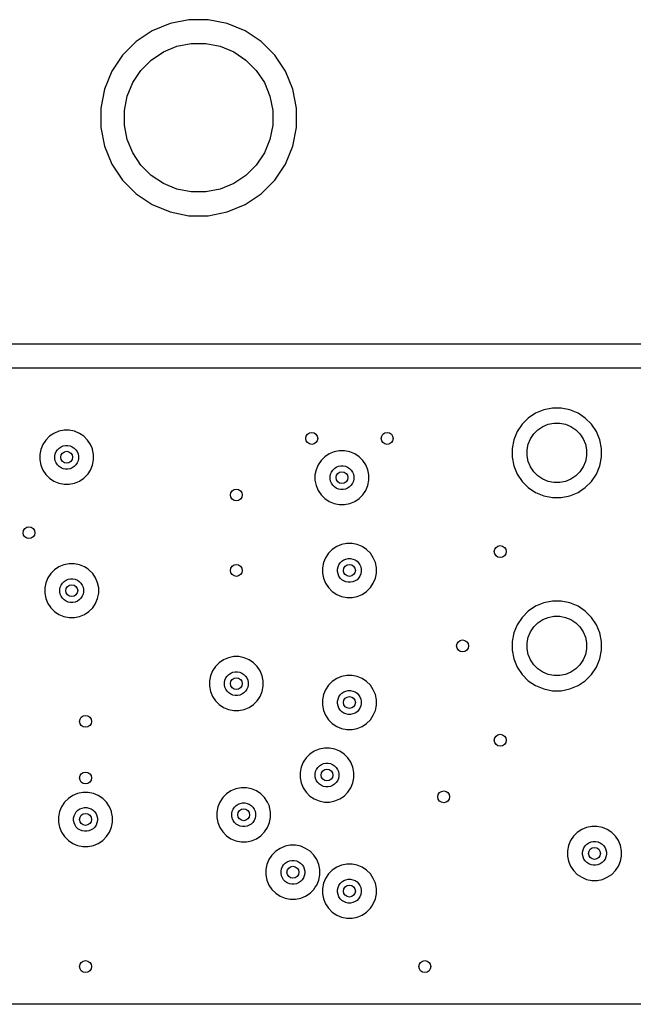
# Model space of a CAD drawing. Extents: x 1 to 139, y -76 to -1.
# Tile 8 of 13: x 46 to 67, y -76 to -42. Entities that reach past the tile are written whole.
import ezdxf

# ---------------------------------------------------------------- set-up
doc = ezdxf.new("R2010")
doc.units = 0
doc.header["$MEASUREMENT"] = 0
doc.layers.add('BLACK', color=7, linetype='CONTINUOUS')

msp = doc.modelspace()

# ---------------------------------------------------------------- linework, layer by layer
at = {"layer": 'BLACK', "linetype": 'CONTINUOUS'}
for p, q in [((51.745, -42.42), (51.1074, -42.5468)), ((52.395, -42.42), (51.745, -42.42)), ((53.0326, -42.5468), (52.395, -42.42)), ((51.1074, -42.5468), (50.5069, -42.7956)), ((53.6331, -42.7956), (53.0326, -42.5468)), ((50.5069, -42.7956), (49.9664, -43.1567)), ((54.1736, -43.1567), (53.6331, -42.7956)), ((49.9664, -43.1567), (49.5067, -43.6164)), ((50.8858, -43.5045), (51.3408, -43.3161)), ((51.3408, -43.3161), (51.8238, -43.22)), ((51.8238, -43.22), (52.3162, -43.22)), ((52.3162, -43.22), (52.7992, -43.3161)), ((52.7992, -43.3161), (53.2542, -43.5045)), ((54.6333, -43.6164), (54.1736, -43.1567)), ((49.5067, -43.6164), (49.1456, -44.1569)), ((50.4763, -43.7781), (50.8858, -43.5045)), ((53.2542, -43.5045), (53.6637, -43.7781)), ((54.9944, -44.1569), (54.6333, -43.6164)), ((50.1281, -44.1263), (50.4763, -43.7781)), ((53.6637, -43.7781), (54.0119, -44.1263)), ((49.1456, -44.1569), (48.8968, -44.7574)), ((49.8545, -44.5358), (50.1281, -44.1263)), ((54.0119, -44.1263), (54.2855, -44.5358)), ((55.2432, -44.7574), (54.9944, -44.1569)), ((49.6661, -44.9908), (49.8545, -44.5358)), ((54.2855, -44.5358), (54.4739, -44.9908)), ((48.8968, -44.7574), (48.77, -45.395)), ((49.57, -45.4738), (49.6661, -44.9908)), ((54.4739, -44.9908), (54.57, -45.4738)), ((55.37, -45.395), (55.2432, -44.7574)), ((48.77, -45.395), (48.77, -46.045)), ((55.37, -46.045), (55.37, -45.395)), ((49.57, -45.9662), (49.57, -45.4738)), ((54.57, -45.4738), (54.57, -45.9662)), ((48.77, -46.045), (48.8968, -46.6826)), ((49.6661, -46.4492), (49.57, -45.9662)), ((54.57, -45.9662), (54.4739, -46.4492)), ((55.2432, -46.6826), (55.37, -46.045)), ((48.8968, -46.6826), (49.1456, -47.2831)), ((49.8545, -46.9042), (49.6661, -46.4492)), ((54.4739, -46.4492), (54.2855, -46.9042)), ((54.9944, -47.2831), (55.2432, -46.6826)), ((50.1281, -47.3137), (49.8545, -46.9042)), ((54.2855, -46.9042), (54.0119, -47.3137)), ((49.1456, -47.2831), (49.5067, -47.8236)), ((50.4763, -47.6619), (50.1281, -47.3137)), ((54.0119, -47.3137), (53.6637, -47.6619)), ((54.6333, -47.8236), (54.9944, -47.2831)), ((50.8858, -47.9355), (50.4763, -47.6619)), ((53.6637, -47.6619), (53.2542, -47.9355)), ((49.5067, -47.8236), (49.9664, -48.2833)), ((51.3408, -48.1239), (50.8858, -47.9355)), ((53.2542, -47.9355), (52.7992, -48.1239)), ((54.1736, -48.2833), (54.6333, -47.8236)), ((49.9664, -48.2833), (50.5069, -48.6444)), ((51.8238, -48.22), (51.3408, -48.1239)), ((52.3162, -48.22), (51.8238, -48.22)), ((52.7992, -48.1239), (52.3162, -48.22)), ((53.6331, -48.6444), (54.1736, -48.2833)), ((50.5069, -48.6444), (51.1074, -48.8932)), ((53.0326, -48.8932), (53.6331, -48.6444)), ((51.1074, -48.8932), (51.745, -49.02)), ((51.745, -49.02), (52.395, -49.02)), ((52.395, -49.02), (53.0326, -48.8932)), ((84.963, -53.34), (24.257, -53.34)), ((24.1331, -54.14), (85.0869, -54.14)), ((63.4207, -55.6636), (63.1737, -55.8287)), ((63.6951, -55.55), (63.4207, -55.6636)), ((63.9865, -55.492), (63.6951, -55.55)), ((64.2835, -55.492), (63.9865, -55.492)), ((64.5749, -55.55), (64.2835, -55.492)), ((64.8493, -55.6636), (64.5749, -55.55)), ((65.0963, -55.8287), (64.8493, -55.6636)), ((63.1737, -55.8287), (62.9637, -56.0387)), ((63.8433, -56.0384), (64.0365, -56)), ((64.0365, -56), (64.2335, -56)), ((64.2335, -56), (64.4267, -56.0384)), ((65.3063, -56.0387), (65.0963, -55.8287)), ((47.1949, -56.3453), (47.0462, -56.4447)), ((47.3601, -56.2769), (47.1949, -56.3453)), ((47.5356, -56.242), (47.3601, -56.2769)), ((47.7144, -56.242), (47.5356, -56.242)), ((47.8899, -56.2769), (47.7144, -56.242)), ((48.0551, -56.3453), (47.8899, -56.2769)), ((48.2038, -56.4447), (48.0551, -56.3453)), ((62.7986, -56.2857), (62.685, -56.5601)), ((62.9637, -56.0387), (62.7986, -56.2857)), ((63.3582, -56.3625), (63.4975, -56.2232)), ((63.4975, -56.2232), (63.6613, -56.1138)), ((63.6613, -56.1138), (63.8433, -56.0384)), ((64.4267, -56.0384), (64.6087, -56.1138)), ((64.6087, -56.1138), (64.7725, -56.2232)), ((64.7725, -56.2232), (64.9118, -56.3625)), ((65.4714, -56.2857), (65.3063, -56.0387)), ((65.585, -56.5601), (65.4714, -56.2857)), ((46.9197, -56.5712), (46.8203, -56.7199)), ((47.0462, -56.4447), (46.9197, -56.5712)), ((48.3303, -56.5712), (48.2038, -56.4447)), ((48.4297, -56.7199), (48.3303, -56.5712)), ((62.685, -56.5601), (62.627, -56.8515)), ((63.1734, -56.7083), (63.2488, -56.5263)), ((63.2488, -56.5263), (63.3582, -56.3625)), ((64.9118, -56.3625), (65.0212, -56.5263)), ((65.0212, -56.5263), (65.0966, -56.7083)), ((65.643, -56.8515), (65.585, -56.5601)), ((46.7519, -56.8851), (46.717, -57.0606)), ((46.8203, -56.7199), (46.7519, -56.8851)), ((47.2404, -57.0333), (47.2705, -56.9605)), ((47.2705, -56.9605), (47.3143, -56.895)), ((47.3143, -56.895), (47.37, -56.8393)), ((47.37, -56.8393), (47.4355, -56.7955)), ((47.4355, -56.7955), (47.5083, -56.7654)), ((47.5083, -56.7654), (47.5856, -56.75)), ((47.5856, -56.75), (47.6644, -56.75)), ((47.6644, -56.75), (47.7417, -56.7654)), ((47.7417, -56.7654), (47.8145, -56.7955)), ((47.8145, -56.7955), (47.88, -56.8393)), ((47.88, -56.8393), (47.9357, -56.895)), ((47.9357, -56.895), (47.9795, -56.9605)), ((47.9795, -56.9605), (48.0096, -57.0333)), ((48.4916, -56.8695), (48.4297, -56.7199)), ((48.4981, -56.8851), (48.4916, -56.8695)), ((48.4916, -56.8695), (48.4916, -56.8695)), ((48.533, -57.0606), (48.4981, -56.8851)), ((56.6326, -56.9628), (56.4674, -57.0312)), ((56.8081, -56.9279), (56.6326, -56.9628)), ((56.9869, -56.9279), (56.8081, -56.9279)), ((57.1624, -56.9628), (56.9869, -56.9279)), ((57.3276, -57.0312), (57.1624, -56.9628)), ((62.627, -56.8515), (62.627, -57.1485)), ((63.135, -56.9015), (63.1734, -56.7083)), ((63.135, -57.0985), (63.135, -56.9015)), ((65.0966, -56.7083), (65.135, -56.9015)), ((65.135, -56.9015), (65.135, -57.0985)), ((65.643, -57.1485), (65.643, -56.8515)), ((46.717, -57.0606), (46.717, -57.2394)), ((46.717, -57.2394), (46.7519, -57.4149)), ((47.225, -57.1106), (47.2404, -57.0333)), ((47.225, -57.1894), (47.225, -57.1106)), ((47.2404, -57.2667), (47.225, -57.1894)), ((47.2705, -57.3395), (47.2404, -57.2667)), ((47.3143, -57.405), (47.2705, -57.3395)), ((47.9795, -57.3395), (47.9357, -57.405)), ((48.0096, -57.2667), (47.9795, -57.3395)), ((48.0096, -57.0333), (48.025, -57.1106)), ((48.025, -57.1894), (48.0096, -57.2667)), ((48.025, -57.1106), (48.025, -57.1894)), ((48.4981, -57.4149), (48.533, -57.2394)), ((48.533, -57.2394), (48.533, -57.0606)), ((56.1922, -57.2571), (56.0928, -57.4058)), ((56.3187, -57.1306), (56.1922, -57.2571)), ((56.4674, -57.0312), (56.3187, -57.1306)), ((57.4763, -57.1306), (57.3276, -57.0312)), ((57.6028, -57.2571), (57.4763, -57.1306)), ((57.7022, -57.4058), (57.6028, -57.2571)), ((62.627, -57.1485), (62.685, -57.4399)), ((63.1734, -57.2917), (63.135, -57.0985)), ((63.2488, -57.4737), (63.1734, -57.2917)), ((65.0966, -57.2917), (65.0212, -57.4737)), ((65.135, -57.0985), (65.0966, -57.2917)), ((65.585, -57.4399), (65.643, -57.1485)), ((46.7519, -57.4149), (46.8203, -57.5801)), ((46.8203, -57.5801), (46.9197, -57.7288)), ((47.37, -57.4607), (47.3143, -57.405)), ((47.4355, -57.5045), (47.37, -57.4607)), ((47.5083, -57.5346), (47.4355, -57.5045)), ((47.5856, -57.55), (47.5083, -57.5346)), ((47.6644, -57.55), (47.5856, -57.55)), ((47.7417, -57.5346), (47.6644, -57.55)), ((47.8145, -57.5045), (47.7417, -57.5346)), ((47.88, -57.4607), (47.8145, -57.5045)), ((47.9357, -57.405), (47.88, -57.4607)), ((48.3462, -57.7049), (48.4297, -57.5801)), ((48.4297, -57.5801), (48.4981, -57.4149)), ((56.0244, -57.571), (55.9895, -57.7465)), ((56.0928, -57.4058), (56.0244, -57.571)), ((56.5129, -57.7192), (56.543, -57.6464)), ((56.543, -57.6464), (56.5868, -57.5809)), ((56.5868, -57.5809), (56.6425, -57.5252)), ((56.6425, -57.5252), (56.708, -57.4814)), ((56.708, -57.4814), (56.7808, -57.4513)), ((56.7808, -57.4513), (56.8581, -57.4359)), ((56.8581, -57.4359), (56.9369, -57.4359)), ((56.9369, -57.4359), (57.0142, -57.4513)), ((57.0142, -57.4513), (57.087, -57.4814)), ((57.087, -57.4814), (57.1525, -57.5252)), ((57.1525, -57.5252), (57.2082, -57.5809)), ((57.2082, -57.5809), (57.252, -57.6464)), ((57.252, -57.6464), (57.2821, -57.7192)), ((57.7706, -57.571), (57.7022, -57.4058)), ((57.8055, -57.7465), (57.7706, -57.571)), ((62.685, -57.4399), (62.7986, -57.7143)), ((63.3582, -57.6375), (63.2488, -57.4737)), ((63.4975, -57.7768), (63.3582, -57.6375)), ((64.9118, -57.6375), (64.7725, -57.7768)), ((65.0212, -57.4737), (64.9118, -57.6375)), ((65.4714, -57.7143), (65.585, -57.4399)), ((46.9197, -57.7288), (47.0462, -57.8553)), ((47.0462, -57.8553), (47.1949, -57.9547)), ((47.1949, -57.9547), (47.3601, -58.0231)), ((47.8899, -58.0231), (48.0551, -57.9547)), ((48.0551, -57.9547), (48.2038, -57.8553)), ((48.2038, -57.8553), (48.3303, -57.7288)), ((48.3303, -57.7288), (48.3462, -57.7049)), ((48.3462, -57.7049), (48.3462, -57.7049)), ((55.9895, -57.7465), (55.9895, -57.9253)), ((55.9895, -57.9253), (56.0244, -58.1008)), ((56.4975, -57.7965), (56.5129, -57.7192)), ((56.4975, -57.8753), (56.4975, -57.7965)), ((56.5129, -57.9526), (56.4975, -57.8753)), ((56.543, -58.0254), (56.5129, -57.9526)), ((57.2821, -57.9526), (57.252, -58.0254)), ((57.2821, -57.7192), (57.2975, -57.7965)), ((57.2975, -57.8753), (57.2821, -57.9526)), ((57.2975, -57.7965), (57.2975, -57.8753)), ((57.7706, -58.1008), (57.8055, -57.9253)), ((57.8055, -57.9253), (57.8055, -57.7465)), ((62.7986, -57.7143), (62.9637, -57.9613)), ((62.9637, -57.9613), (63.1737, -58.1713)), ((63.6613, -57.8862), (63.4975, -57.7768)), ((63.8433, -57.9616), (63.6613, -57.8862)), ((64.0365, -58), (63.8433, -57.9616)), ((64.2335, -58), (64.0365, -58)), ((64.4267, -57.9616), (64.2335, -58)), ((64.6087, -57.8862), (64.4267, -57.9616)), ((64.7725, -57.7768), (64.6087, -57.8862)), ((65.0963, -58.1713), (65.3063, -57.9613)), ((65.3063, -57.9613), (65.4714, -57.7143)), ((47.3601, -58.0231), (47.5356, -58.058)), ((47.5356, -58.058), (47.7144, -58.058)), ((47.7144, -58.058), (47.8899, -58.0231)), ((56.0244, -58.1008), (56.0928, -58.266)), ((56.0928, -58.266), (56.1922, -58.4147)), ((56.5868, -58.0909), (56.543, -58.0254)), ((56.6425, -58.1466), (56.5868, -58.0909)), ((56.708, -58.1904), (56.6425, -58.1466)), ((56.7808, -58.2205), (56.708, -58.1904)), ((56.8581, -58.2359), (56.7808, -58.2205)), ((56.9369, -58.2359), (56.8581, -58.2359)), ((57.0142, -58.2205), (56.9369, -58.2359)), ((57.087, -58.1904), (57.0142, -58.2205)), ((57.1525, -58.1466), (57.087, -58.1904)), ((57.2082, -58.0909), (57.1525, -58.1466)), ((57.252, -58.0254), (57.2082, -58.0909)), ((57.6028, -58.4147), (57.7022, -58.266)), ((57.7022, -58.266), (57.7706, -58.1008)), ((63.1737, -58.1713), (63.4207, -58.3364)), ((64.8493, -58.3364), (64.9464, -58.2715)), ((64.9464, -58.2715), (65.0963, -58.1713)), ((56.1922, -58.4147), (56.3187, -58.5412)), ((56.3187, -58.5412), (56.4674, -58.6406)), ((56.4674, -58.6406), (56.6326, -58.709)), ((57.1624, -58.709), (57.3276, -58.6406)), ((57.3276, -58.6406), (57.4763, -58.5412)), ((57.4763, -58.5412), (57.6028, -58.4147)), ((63.4207, -58.3364), (63.6951, -58.45)), ((63.6951, -58.45), (63.9865, -58.508)), ((63.9865, -58.508), (64.2835, -58.508)), ((64.2835, -58.508), (64.5749, -58.45)), ((64.5749, -58.45), (64.8493, -58.3364)), ((56.6326, -58.709), (56.8081, -58.7439)), ((56.8081, -58.7439), (56.9869, -58.7439)), ((56.9869, -58.7439), (57.1624, -58.709)), ((56.5712, -60.2547), (56.4447, -60.3812)), ((56.7199, -60.1553), (56.5712, -60.2547)), ((56.8851, -60.0869), (56.7199, -60.1553)), ((57.0606, -60.052), (56.8851, -60.0869)), ((57.2394, -60.052), (57.0606, -60.052)), ((57.4149, -60.0869), (57.2394, -60.052)), ((57.5801, -60.1553), (57.4149, -60.0869)), ((57.7288, -60.2547), (57.5801, -60.1553)), ((57.8553, -60.3812), (57.7288, -60.2547)), ((56.3453, -60.5299), (56.2769, -60.6951)), ((56.4447, -60.3812), (56.3453, -60.5299)), ((56.8393, -60.705), (56.895, -60.6493)), ((56.895, -60.6493), (56.9605, -60.6055)), ((56.9605, -60.6055), (57.0333, -60.5754)), ((57.0333, -60.5754), (57.1106, -60.56)), ((57.1106, -60.56), (57.1894, -60.56)), ((57.1894, -60.56), (57.2667, -60.5754)), ((57.2667, -60.5754), (57.3395, -60.6055)), ((57.3395, -60.6055), (57.405, -60.6493)), ((57.405, -60.6493), (57.4607, -60.705)), ((57.9547, -60.5299), (57.8553, -60.3812)), ((58.0231, -60.6951), (57.9547, -60.5299)), ((47.2169, -60.9347), (47.0904, -61.0612)), ((47.3656, -60.8353), (47.2169, -60.9347)), ((47.5308, -60.7669), (47.3656, -60.8353)), ((47.7063, -60.732), (47.5308, -60.7669)), ((47.8851, -60.732), (47.7063, -60.732)), ((48.0606, -60.7669), (47.8851, -60.732)), ((48.2258, -60.8353), (48.0606, -60.7669)), ((48.3482, -60.9171), (48.2258, -60.8353)), ((48.3745, -60.9347), (48.3482, -60.9171)), ((48.501, -61.0612), (48.3745, -60.9347)), ((56.2769, -60.6951), (56.242, -60.8706)), ((56.242, -60.8706), (56.242, -61.0494)), ((56.75, -60.9206), (56.7654, -60.8433)), ((56.75, -60.9994), (56.75, -60.9206)), ((56.7654, -60.8433), (56.7955, -60.7705)), ((56.7955, -60.7705), (56.8393, -60.705)), ((57.4607, -60.705), (57.5045, -60.7705)), ((57.5045, -60.7705), (57.5346, -60.8433)), ((57.5346, -60.8433), (57.55, -60.9206)), ((57.55, -60.9206), (57.55, -60.9994)), ((58.058, -60.8706), (58.0231, -60.6951)), ((58.058, -61.0494), (58.058, -60.8706)), ((46.991, -61.2099), (46.9226, -61.3751)), ((47.0904, -61.0612), (46.991, -61.2099)), ((47.5407, -61.3293), (47.6062, -61.2855)), ((47.6062, -61.2855), (47.679, -61.2554)), ((47.679, -61.2554), (47.7563, -61.24)), ((47.7563, -61.24), (47.8351, -61.24)), ((47.8351, -61.24), (47.9124, -61.2554)), ((47.9124, -61.2554), (47.9852, -61.2855)), ((47.9852, -61.2855), (48.0507, -61.3293)), ((48.6004, -61.2099), (48.501, -61.0612)), ((48.6688, -61.3751), (48.6004, -61.2099)), ((56.242, -61.0494), (56.2769, -61.2249)), ((56.2769, -61.2249), (56.3453, -61.3901)), ((56.7654, -61.0767), (56.75, -60.9994)), ((56.7955, -61.1495), (56.7654, -61.0767)), ((56.8393, -61.215), (56.7955, -61.1495)), ((56.895, -61.2707), (56.8393, -61.215)), ((56.9605, -61.3145), (56.895, -61.2707)), ((57.0333, -61.3446), (56.9605, -61.3145)), ((57.3395, -61.3145), (57.2667, -61.3446)), ((57.405, -61.2707), (57.3395, -61.3145)), ((57.4607, -61.215), (57.405, -61.2707)), ((57.5045, -61.1495), (57.4607, -61.215)), ((57.5346, -61.0767), (57.5045, -61.1495)), ((57.55, -60.9994), (57.5346, -61.0767)), ((57.9547, -61.3901), (58.0231, -61.2249)), ((58.0231, -61.2249), (58.058, -61.0494)), ((46.9226, -61.3751), (46.8877, -61.5506)), ((46.8877, -61.5506), (46.8877, -61.7294)), ((47.3957, -61.6006), (47.4111, -61.5233)), ((47.3957, -61.6794), (47.3957, -61.6006)), ((47.4111, -61.5233), (47.4412, -61.4505)), ((47.4412, -61.4505), (47.485, -61.385)), ((47.485, -61.385), (47.5407, -61.3293)), ((48.0507, -61.3293), (48.1064, -61.385)), ((48.1064, -61.385), (48.1502, -61.4505)), ((48.1502, -61.4505), (48.1803, -61.5233)), ((48.1803, -61.5233), (48.1957, -61.6006)), ((48.1957, -61.6006), (48.1957, -61.6794)), ((48.7037, -61.5506), (48.6688, -61.3751)), ((48.7037, -61.7294), (48.7037, -61.5506)), ((56.3453, -61.3901), (56.4447, -61.5388)), ((56.4447, -61.5388), (56.5712, -61.6653)), ((57.1106, -61.36), (57.0333, -61.3446)), ((57.1894, -61.36), (57.1106, -61.36)), ((57.2667, -61.3446), (57.1894, -61.36)), ((57.7288, -61.6653), (57.8553, -61.5388)), ((57.8553, -61.5388), (57.9547, -61.3901)), ((46.8877, -61.7294), (46.9226, -61.9049)), ((46.9226, -61.9049), (46.991, -62.0701)), ((47.4111, -61.7567), (47.3957, -61.6794)), ((47.4412, -61.8295), (47.4111, -61.7567)), ((47.485, -61.895), (47.4412, -61.8295)), ((47.5407, -61.9507), (47.485, -61.895)), ((47.6062, -61.9945), (47.5407, -61.9507)), ((48.0507, -61.9507), (47.9852, -61.9945)), ((48.1064, -61.895), (48.0507, -61.9507)), ((48.1502, -61.8295), (48.1064, -61.895)), ((48.1803, -61.7567), (48.1502, -61.8295)), ((48.1957, -61.6794), (48.1803, -61.7567)), ((48.6004, -62.0701), (48.6688, -61.9049)), ((48.6688, -61.9049), (48.7037, -61.7294)), ((56.5712, -61.6653), (56.7199, -61.7647)), ((56.7199, -61.7647), (56.8851, -61.8331)), ((56.8851, -61.8331), (57.0606, -61.868)), ((57.0606, -61.868), (57.2394, -61.868)), ((57.2394, -61.868), (57.4149, -61.8331)), ((57.4149, -61.8331), (57.5801, -61.7647)), ((57.5801, -61.7647), (57.7288, -61.6653)), ((46.991, -62.0701), (47.0904, -62.2188)), ((47.0904, -62.2188), (47.2169, -62.3453)), ((47.679, -62.0246), (47.6062, -61.9945)), ((47.7563, -62.04), (47.679, -62.0246)), ((47.8351, -62.04), (47.7563, -62.04)), ((47.9124, -62.0246), (47.8351, -62.04)), ((47.9852, -61.9945), (47.9124, -62.0246)), ((48.3745, -62.3453), (48.501, -62.2188)), ((48.501, -62.2188), (48.6004, -62.0701)), ((63.4207, -62.1636), (63.1737, -62.3287)), ((63.6951, -62.05), (63.4207, -62.1636)), ((63.9865, -61.992), (63.6951, -62.05)), ((64.2835, -61.992), (63.9865, -61.992)), ((64.5749, -62.05), (64.2835, -61.992)), ((64.8493, -62.1636), (64.5749, -62.05)), ((65.0963, -62.3287), (64.8493, -62.1636)), ((47.2169, -62.3453), (47.3656, -62.4447)), ((47.3656, -62.4447), (47.5308, -62.5131)), ((47.5308, -62.5131), (47.7063, -62.548)), ((47.7063, -62.548), (47.8851, -62.548)), ((47.8851, -62.548), (48.0606, -62.5131)), ((48.0606, -62.5131), (48.2258, -62.4447)), ((48.2258, -62.4447), (48.3745, -62.3453)), ((62.9637, -62.5387), (62.7986, -62.7857)), ((63.1737, -62.3287), (62.9637, -62.5387)), ((63.4975, -62.7232), (63.6613, -62.6138)), ((63.6613, -62.6138), (63.8433, -62.5384)), ((63.8433, -62.5384), (64.0365, -62.5)), ((64.0365, -62.5), (64.2335, -62.5)), ((64.2335, -62.5), (64.4267, -62.5384)), ((64.4267, -62.5384), (64.6087, -62.6138)), ((64.6087, -62.6138), (64.7725, -62.7232)), ((65.3063, -62.5387), (65.0963, -62.3287)), ((65.4714, -62.7857), (65.3063, -62.5387)), ((62.7986, -62.7857), (62.685, -63.0601)), ((63.2488, -63.0263), (63.3582, -62.8625)), ((63.3582, -62.8625), (63.4975, -62.7232)), ((64.7725, -62.7232), (64.9118, -62.8625)), ((64.9118, -62.8625), (65.0212, -63.0263)), ((65.585, -63.0601), (65.4714, -62.7857)), ((62.685, -63.0601), (62.627, -63.3515)), ((63.135, -63.4015), (63.1734, -63.2083)), ((63.1734, -63.2083), (63.2488, -63.0263)), ((65.0212, -63.0263), (65.0966, -63.2083)), ((65.0966, -63.2083), (65.135, -63.4015)), ((65.643, -63.3515), (65.585, -63.0601)), ((62.627, -63.3515), (62.627, -63.6485)), ((63.135, -63.5985), (63.135, -63.4015)), ((63.1734, -63.7917), (63.135, -63.5985)), ((65.135, -63.5985), (65.0966, -63.7917)), ((65.135, -63.4015), (65.135, -63.5985)), ((65.643, -63.6485), (65.643, -63.3515)), ((52.9099, -63.9653), (52.7612, -64.0647)), ((53.0751, -63.8969), (52.9099, -63.9653)), ((53.2506, -63.862), (53.0751, -63.8969)), ((53.4294, -63.862), (53.2506, -63.862)), ((53.6049, -63.8969), (53.4294, -63.862)), ((53.7701, -63.9653), (53.6049, -63.8969)), ((53.9188, -64.0647), (53.7701, -63.9653)), ((62.627, -63.6485), (62.685, -63.9399)), ((62.685, -63.9399), (62.7986, -64.2143)), ((63.2488, -63.9737), (63.1734, -63.7917)), ((65.0966, -63.7917), (65.0212, -63.9737)), ((65.4714, -64.2143), (65.585, -63.9399)), ((65.585, -63.9399), (65.643, -63.6485)), ((52.6347, -64.1912), (52.5353, -64.3399)), ((52.7612, -64.0647), (52.6347, -64.1912)), ((54.0453, -64.1912), (53.9188, -64.0647)), ((54.1447, -64.3399), (54.0453, -64.1912)), ((62.7986, -64.2143), (62.9637, -64.4613)), ((63.3582, -64.1375), (63.2488, -63.9737)), ((63.4975, -64.2768), (63.3582, -64.1375)), ((63.6613, -64.3862), (63.4975, -64.2768)), ((64.7725, -64.2768), (64.6087, -64.3862)), ((64.9118, -64.1375), (64.7725, -64.2768)), ((65.0212, -63.9737), (64.9118, -64.1375)), ((65.3063, -64.4613), (65.4714, -64.2143)), ((52.4669, -64.5051), (52.432, -64.6806)), ((52.5353, -64.3399), (52.4669, -64.5051)), ((52.9554, -64.6533), (52.9855, -64.5805)), ((52.9855, -64.5805), (53.0293, -64.515)), ((53.0293, -64.515), (53.085, -64.4593)), ((53.085, -64.4593), (53.1505, -64.4155)), ((53.1505, -64.4155), (53.2233, -64.3854)), ((53.2233, -64.3854), (53.3006, -64.37)), ((53.3006, -64.37), (53.3794, -64.37)), ((53.3794, -64.37), (53.4567, -64.3854)), ((53.4567, -64.3854), (53.5295, -64.4155)), ((53.5295, -64.4155), (53.595, -64.4593)), ((53.595, -64.4593), (53.6507, -64.515)), ((53.6507, -64.515), (53.6945, -64.5805)), ((53.6945, -64.5805), (53.7246, -64.6533)), ((54.2131, -64.5051), (54.1447, -64.3399)), ((54.248, -64.6806), (54.2131, -64.5051)), ((56.7199, -64.6003), (56.5712, -64.6997)), ((56.8851, -64.5319), (56.7199, -64.6003)), ((57.0606, -64.497), (56.8851, -64.5319)), ((57.2394, -64.497), (57.0606, -64.497)), ((57.4149, -64.5319), (57.2394, -64.497)), ((57.5801, -64.6003), (57.4149, -64.5319)), ((57.7288, -64.6997), (57.5801, -64.6003)), ((62.9637, -64.4613), (63.1737, -64.6713)), ((63.8433, -64.4616), (63.6613, -64.3862)), ((64.0365, -64.5), (63.8433, -64.4616)), ((64.2335, -64.5), (64.0365, -64.5)), ((64.4267, -64.4616), (64.2335, -64.5)), ((64.6087, -64.3862), (64.4267, -64.4616)), ((65.0963, -64.6713), (65.3063, -64.4613)), ((52.432, -64.6806), (52.432, -64.8594)), ((52.432, -64.8594), (52.4669, -65.0349)), ((52.94, -64.7306), (52.9554, -64.6533)), ((52.94, -64.8094), (52.94, -64.7306)), ((52.9554, -64.8867), (52.94, -64.8094)), ((52.9855, -64.9595), (52.9554, -64.8867)), ((53.0293, -65.025), (52.9855, -64.9595)), ((53.6945, -64.9595), (53.6507, -65.025)), ((53.7246, -64.8867), (53.6945, -64.9595)), ((53.7246, -64.6533), (53.74, -64.7306)), ((53.74, -64.8094), (53.7246, -64.8867)), ((53.74, -64.7306), (53.74, -64.8094)), ((54.2131, -65.0349), (54.248, -64.8594)), ((54.248, -64.8594), (54.248, -64.6806)), ((56.4447, -64.8262), (56.3453, -64.9749)), ((56.5712, -64.6997), (56.4447, -64.8262)), ((57.8553, -64.8262), (57.7288, -64.6997)), ((57.9547, -64.9749), (57.8553, -64.8262)), ((63.1737, -64.6713), (63.4207, -64.8364)), ((63.4207, -64.8364), (63.6951, -64.95)), ((63.6951, -64.95), (63.9865, -65.008)), ((64.2835, -65.008), (64.5749, -64.95)), ((64.5749, -64.95), (64.8493, -64.8364)), ((64.8493, -64.8364), (65.0963, -64.6713)), ((52.4669, -65.0349), (52.5353, -65.2001)), ((52.5353, -65.2001), (52.6347, -65.3488)), ((53.085, -65.0807), (53.0293, -65.025)), ((53.1505, -65.1245), (53.085, -65.0807)), ((53.2233, -65.1546), (53.1505, -65.1245)), ((53.3006, -65.17), (53.2233, -65.1546)), ((53.3794, -65.17), (53.3006, -65.17)), ((53.4567, -65.1546), (53.3794, -65.17)), ((53.5295, -65.1245), (53.4567, -65.1546)), ((53.595, -65.0807), (53.5295, -65.1245)), ((53.6507, -65.025), (53.595, -65.0807)), ((54.0453, -65.3488), (54.0953, -65.274)), ((54.0953, -65.274), (54.1447, -65.2001)), ((54.0953, -65.274), (54.0953, -65.274)), ((54.1447, -65.2001), (54.2131, -65.0349)), ((56.2769, -65.1401), (56.242, -65.3156)), ((56.3453, -64.9749), (56.2769, -65.1401)), ((56.75, -65.3656), (56.7654, -65.2883)), ((56.7654, -65.2883), (56.7955, -65.2155)), ((56.7955, -65.2155), (56.8393, -65.15)), ((56.8393, -65.15), (56.895, -65.0943)), ((56.895, -65.0943), (56.9605, -65.0505)), ((56.9605, -65.0505), (57.0333, -65.0204)), ((57.0333, -65.0204), (57.1106, -65.005)), ((57.1106, -65.005), (57.1894, -65.005)), ((57.1894, -65.005), (57.2667, -65.0204)), ((57.2667, -65.0204), (57.3395, -65.0505)), ((57.3395, -65.0505), (57.405, -65.0943)), ((57.405, -65.0943), (57.4607, -65.15)), ((57.4607, -65.15), (57.5045, -65.2155)), ((57.5045, -65.2155), (57.5346, -65.2883)), ((57.5346, -65.2883), (57.55, -65.3656)), ((58.0231, -65.1401), (57.9547, -64.9749)), ((58.058, -65.3156), (58.0231, -65.1401)), ((63.9865, -65.008), (64.2835, -65.008)), ((52.6347, -65.3488), (52.7612, -65.4753)), ((52.7612, -65.4753), (52.9099, -65.5747)), ((52.9099, -65.5747), (53.0751, -65.6431)), ((53.6049, -65.6431), (53.7701, -65.5747)), ((53.7701, -65.5747), (53.9188, -65.4753)), ((53.9188, -65.4753), (54.0453, -65.3488)), ((56.242, -65.3156), (56.242, -65.4944)), ((56.242, -65.4944), (56.2769, -65.6699)), ((56.75, -65.4444), (56.75, -65.3656)), ((56.7654, -65.5217), (56.75, -65.4444)), ((56.7955, -65.5945), (56.7654, -65.5217)), ((56.8393, -65.66), (56.7955, -65.5945)), ((57.5045, -65.5945), (57.4607, -65.66)), ((57.5346, -65.5217), (57.5045, -65.5945)), ((57.55, -65.4444), (57.5346, -65.5217)), ((57.55, -65.3656), (57.55, -65.4444)), ((58.0231, -65.6699), (58.058, -65.4944)), ((58.058, -65.4944), (58.058, -65.3156)), ((53.0751, -65.6431), (53.2506, -65.678)), ((53.2506, -65.678), (53.4294, -65.678)), ((53.4294, -65.678), (53.6049, -65.6431)), ((56.2769, -65.6699), (56.3453, -65.8351)), ((56.3453, -65.8351), (56.4447, -65.9838)), ((56.895, -65.7157), (56.8393, -65.66)), ((56.9605, -65.7595), (56.895, -65.7157)), ((57.0333, -65.7896), (56.9605, -65.7595)), ((57.1106, -65.805), (57.0333, -65.7896)), ((57.1894, -65.805), (57.1106, -65.805)), ((57.2667, -65.7896), (57.1894, -65.805)), ((57.3395, -65.7595), (57.2667, -65.7896)), ((57.405, -65.7157), (57.3395, -65.7595)), ((57.4607, -65.66), (57.405, -65.7157)), ((57.8553, -65.9838), (57.9547, -65.8351)), ((57.9547, -65.8351), (58.0231, -65.6699)), ((56.4447, -65.9838), (56.5712, -66.1103)), ((56.5712, -66.1103), (56.7199, -66.2097)), ((56.7199, -66.2097), (56.8851, -66.2781)), ((56.8851, -66.2781), (57.0606, -66.313)), ((57.2394, -66.313), (57.4149, -66.2781)), ((57.4149, -66.2781), (57.5801, -66.2097)), ((57.5801, -66.2097), (57.7288, -66.1103)), ((57.7288, -66.1103), (57.8553, -65.9838)), ((57.0606, -66.313), (57.2394, -66.313)), ((56.3044, -66.9395), (56.1289, -66.9744)), ((56.4832, -66.9395), (56.3044, -66.9395)), ((56.6587, -66.9744), (56.4832, -66.9395)), ((55.6885, -67.2687), (55.5891, -67.4174)), ((55.815, -67.1422), (55.6885, -67.2687)), ((55.9637, -67.0428), (55.815, -67.1422)), ((56.1289, -66.9744), (55.9637, -67.0428)), ((56.8239, -67.0428), (56.6587, -66.9744)), ((56.9726, -67.1422), (56.8239, -67.0428)), ((57.0991, -67.2687), (56.9726, -67.1422)), ((57.1985, -67.4174), (57.0991, -67.2687)), ((55.5207, -67.5826), (55.4858, -67.7581)), ((55.5891, -67.4174), (55.5207, -67.5826)), ((56.0393, -67.658), (56.0831, -67.5925)), ((56.0831, -67.5925), (56.1388, -67.5368)), ((56.1388, -67.5368), (56.2043, -67.493)), ((56.2043, -67.493), (56.2771, -67.4629)), ((56.2771, -67.4629), (56.3544, -67.4475)), ((56.3544, -67.4475), (56.4332, -67.4475)), ((56.4332, -67.4475), (56.5105, -67.4629)), ((56.5105, -67.4629), (56.5833, -67.493)), ((56.5833, -67.493), (56.6488, -67.5368)), ((56.6488, -67.5368), (56.7045, -67.5925)), ((56.7045, -67.5925), (56.7483, -67.658)), ((57.2669, -67.5826), (57.1985, -67.4174)), ((57.3018, -67.7581), (57.2669, -67.5826)), ((55.4858, -67.7581), (55.4858, -67.9369)), ((55.4858, -67.9369), (55.5207, -68.1124)), ((55.9938, -67.8081), (56.0092, -67.7308)), ((55.9938, -67.8869), (55.9938, -67.8081)), ((56.0092, -67.9642), (55.9938, -67.8869)), ((56.0092, -67.7308), (56.0393, -67.658)), ((56.7483, -67.658), (56.7784, -67.7308)), ((56.7784, -67.7308), (56.7938, -67.8081)), ((56.7938, -67.8869), (56.7784, -67.9642)), ((56.7938, -67.8081), (56.7938, -67.8869)), ((57.2669, -68.1124), (57.3018, -67.9369)), ((57.3018, -67.9369), (57.3018, -67.7581)), ((53.4981, -68.277), (53.3226, -68.3119)), ((53.6769, -68.277), (53.4981, -68.277)), ((53.8524, -68.3119), (53.6769, -68.277)), ((55.5207, -68.1124), (55.5891, -68.2776)), ((55.5891, -68.2776), (55.6885, -68.4263)), ((56.0393, -68.037), (56.0092, -67.9642)), ((56.0831, -68.1025), (56.0393, -68.037)), ((56.1388, -68.1582), (56.0831, -68.1025)), ((56.2043, -68.202), (56.1388, -68.1582)), ((56.2771, -68.2321), (56.2043, -68.202)), ((56.3544, -68.2475), (56.2771, -68.2321)), ((56.4332, -68.2475), (56.3544, -68.2475)), ((56.5105, -68.2321), (56.4332, -68.2475)), ((56.5833, -68.202), (56.5105, -68.2321)), ((56.6488, -68.1582), (56.5833, -68.202)), ((56.7045, -68.1025), (56.6488, -68.1582)), ((56.7483, -68.037), (56.7045, -68.1025)), ((56.7784, -67.9642), (56.7483, -68.037)), ((57.0991, -68.4263), (57.1985, -68.2776)), ((57.1985, -68.2776), (57.2669, -68.1124)), ((47.8299, -68.5373), (47.6812, -68.6367)), ((47.9951, -68.4689), (47.8299, -68.5373)), ((48.1706, -68.434), (47.9951, -68.4689)), ((48.3494, -68.434), (48.1706, -68.434)), ((48.5249, -68.4689), (48.3494, -68.434)), ((48.6901, -68.5373), (48.5249, -68.4689)), ((48.8388, -68.6367), (48.6901, -68.5373)), ((52.8822, -68.6062), (52.7828, -68.7549)), ((53.0087, -68.4797), (52.8822, -68.6062)), ((53.1574, -68.3803), (53.0087, -68.4797)), ((53.3226, -68.3119), (53.1574, -68.3803)), ((54.0176, -68.3803), (53.8524, -68.3119)), ((54.1663, -68.4797), (54.0176, -68.3803)), ((54.2928, -68.6062), (54.1663, -68.4797)), ((54.3922, -68.7549), (54.2928, -68.6062)), ((55.6885, -68.4263), (55.815, -68.5528)), ((55.815, -68.5528), (55.9637, -68.6522)), ((56.8239, -68.6522), (56.9726, -68.5528)), ((56.9726, -68.5528), (57.0991, -68.4263)), ((47.4553, -68.9119), (47.3869, -69.0771)), ((47.5547, -68.7632), (47.4553, -68.9119)), ((47.6812, -68.6367), (47.5547, -68.7632)), ((48.9653, -68.7632), (48.8388, -68.6367)), ((49.0647, -68.9119), (48.9653, -68.7632)), ((49.1331, -69.0771), (49.0647, -68.9119)), ((52.7144, -68.9201), (52.6795, -69.0956)), ((52.7828, -68.7549), (52.7144, -68.9201)), ((53.233, -68.9955), (53.2768, -68.93)), ((53.2768, -68.93), (53.3325, -68.8743)), ((53.3325, -68.8743), (53.398, -68.8305)), ((53.398, -68.8305), (53.4708, -68.8004)), ((53.4708, -68.8004), (53.5481, -68.785)), ((53.5481, -68.785), (53.6269, -68.785)), ((53.6269, -68.785), (53.7042, -68.8004)), ((53.7042, -68.8004), (53.777, -68.8305)), ((53.777, -68.8305), (53.8425, -68.8743)), ((53.8425, -68.8743), (53.8982, -68.93)), ((53.8982, -68.93), (53.942, -68.9955)), ((54.452, -68.8993), (54.3922, -68.7549)), ((54.4606, -68.9201), (54.452, -68.8993)), ((54.4955, -69.0956), (54.4606, -68.9201)), ((55.9637, -68.6522), (56.1289, -68.7206)), ((56.1289, -68.7206), (56.3044, -68.7555)), ((56.3044, -68.7555), (56.4832, -68.7555)), ((56.4832, -68.7555), (56.6587, -68.7206)), ((56.6587, -68.7206), (56.8239, -68.6522)), ((47.3869, -69.0771), (47.352, -69.2526)), ((47.352, -69.2526), (47.352, -69.4314)), ((47.86, -69.3026), (47.8754, -69.2253)), ((47.8754, -69.2253), (47.9055, -69.1525)), ((47.9055, -69.1525), (47.9493, -69.087)), ((47.9493, -69.087), (48.005, -69.0313)), ((48.005, -69.0313), (48.0705, -68.9875)), ((48.0705, -68.9875), (48.1433, -68.9574)), ((48.1433, -68.9574), (48.2206, -68.942)), ((48.2206, -68.942), (48.2994, -68.942)), ((48.2994, -68.942), (48.3767, -68.9574)), ((48.3767, -68.9574), (48.4495, -68.9875)), ((48.4495, -68.9875), (48.515, -69.0313)), ((48.515, -69.0313), (48.5707, -69.087)), ((48.5707, -69.087), (48.6145, -69.1525)), ((48.6145, -69.1525), (48.6446, -69.2253)), ((48.6446, -69.2253), (48.66, -69.3026)), ((49.138, -69.1017), (49.1331, -69.0771)), ((49.168, -69.2526), (49.138, -69.1017)), ((49.168, -69.4314), (49.168, -69.2526)), ((52.6795, -69.0956), (52.6795, -69.2744)), ((53.1875, -69.1456), (53.2029, -69.0683)), ((53.1875, -69.2244), (53.1875, -69.1456)), ((53.2029, -69.3017), (53.1875, -69.2244)), ((53.2029, -69.0683), (53.233, -68.9955)), ((53.942, -68.9955), (53.9721, -69.0683)), ((53.9721, -69.0683), (53.9875, -69.1456)), ((53.9875, -69.2244), (53.9721, -69.3017)), ((53.9875, -69.1456), (53.9875, -69.2244)), ((54.4955, -69.2744), (54.4955, -69.0956)), ((47.352, -69.4314), (47.3869, -69.6069)), ((47.86, -69.3814), (47.86, -69.3026)), ((47.8754, -69.4587), (47.86, -69.3814)), ((47.9055, -69.5315), (47.8754, -69.4587)), ((47.9493, -69.597), (47.9055, -69.5315)), ((48.005, -69.6527), (47.9493, -69.597)), ((48.5707, -69.597), (48.515, -69.6527)), ((48.6145, -69.5315), (48.5707, -69.597)), ((48.6446, -69.4587), (48.6145, -69.5315)), ((48.66, -69.3814), (48.6446, -69.4587)), ((48.66, -69.3026), (48.66, -69.3814)), ((49.1331, -69.6069), (49.168, -69.4314)), ((52.6795, -69.2744), (52.7144, -69.4499)), ((52.7144, -69.4499), (52.7828, -69.6151)), ((53.233, -69.3745), (53.2029, -69.3017)), ((53.2768, -69.44), (53.233, -69.3745)), ((53.3325, -69.4957), (53.2768, -69.44)), ((53.398, -69.5395), (53.3325, -69.4957)), ((53.4708, -69.5696), (53.398, -69.5395)), ((53.5481, -69.585), (53.4708, -69.5696)), ((53.6269, -69.585), (53.5481, -69.585)), ((53.7042, -69.5696), (53.6269, -69.585)), ((53.777, -69.5395), (53.7042, -69.5696)), ((53.8425, -69.4957), (53.777, -69.5395)), ((53.8982, -69.44), (53.8425, -69.4957)), ((53.942, -69.3745), (53.8982, -69.44)), ((53.9721, -69.3017), (53.942, -69.3745)), ((54.3922, -69.6151), (54.4606, -69.4499)), ((54.4606, -69.4499), (54.4955, -69.2744)), ((65.3156, -69.577), (65.1401, -69.6119)), ((65.4944, -69.577), (65.3156, -69.577)), ((65.6699, -69.6119), (65.4944, -69.577)), ((47.3869, -69.6069), (47.4553, -69.7721)), ((47.4553, -69.7721), (47.5547, -69.9208)), ((47.5547, -69.9208), (47.6812, -70.0473)), ((48.0705, -69.6965), (48.005, -69.6527)), ((48.1433, -69.7266), (48.0705, -69.6965)), ((48.2206, -69.742), (48.1433, -69.7266)), ((48.2994, -69.742), (48.2206, -69.742)), ((48.3767, -69.7266), (48.2994, -69.742)), ((48.4495, -69.6965), (48.3767, -69.7266)), ((48.515, -69.6527), (48.4495, -69.6965)), ((48.8388, -70.0473), (48.9653, -69.9208)), ((48.9653, -69.9208), (49.0647, -69.7721)), ((49.0647, -69.7721), (49.1331, -69.6069)), ((52.7828, -69.6151), (52.8822, -69.7638)), ((52.8822, -69.7638), (53.0087, -69.8903)), ((53.0087, -69.8903), (53.1574, -69.9897)), ((54.0176, -69.9897), (54.1663, -69.8903)), ((54.1663, -69.8903), (54.2928, -69.7638)), ((54.2928, -69.7638), (54.3922, -69.6151)), ((64.6997, -69.9062), (64.6003, -70.0549)), ((64.8262, -69.7797), (64.6997, -69.9062)), ((64.9749, -69.6803), (64.8262, -69.7797)), ((65.1401, -69.6119), (64.9749, -69.6803)), ((65.8351, -69.6803), (65.6699, -69.6119)), ((65.9838, -69.7797), (65.8351, -69.6803)), ((66.1103, -69.9062), (65.9838, -69.7797)), ((66.2097, -70.0549), (66.1103, -69.9062)), ((47.6812, -70.0473), (47.8299, -70.1467)), ((47.8299, -70.1467), (47.9951, -70.2151)), ((47.9951, -70.2151), (48.1706, -70.25)), ((48.1706, -70.25), (48.3494, -70.25)), ((48.3494, -70.25), (48.5249, -70.2151)), ((48.5249, -70.2151), (48.6901, -70.1467)), ((48.6901, -70.1467), (48.8388, -70.0473)), ((53.1574, -69.9897), (53.3226, -70.0581)), ((53.3226, -70.0581), (53.4981, -70.093)), ((53.4981, -70.093), (53.6769, -70.093)), ((53.6769, -70.093), (53.8524, -70.0581)), ((53.8524, -70.0581), (54.0176, -69.9897)), ((54.9801, -70.2469), (54.8149, -70.3153)), ((55.1556, -70.212), (54.9801, -70.2469)), ((55.3344, -70.212), (55.1556, -70.212)), ((55.5099, -70.2469), (55.3344, -70.212)), ((55.6751, -70.3153), (55.5099, -70.2469)), ((64.5319, -70.2201), (64.497, -70.3956)), ((64.6003, -70.0549), (64.5319, -70.2201)), ((65.0505, -70.2955), (65.0943, -70.23)), ((65.0943, -70.23), (65.15, -70.1743)), ((65.15, -70.1743), (65.2155, -70.1305)), ((65.2155, -70.1305), (65.2883, -70.1004)), ((65.2883, -70.1004), (65.3656, -70.085)), ((65.3656, -70.085), (65.4444, -70.085)), ((65.4444, -70.085), (65.5217, -70.1004)), ((65.5217, -70.1004), (65.5945, -70.1305)), ((65.5945, -70.1305), (65.66, -70.1743)), ((65.66, -70.1743), (65.7157, -70.23)), ((65.7157, -70.23), (65.7595, -70.2955)), ((66.2781, -70.2201), (66.2097, -70.0549)), ((66.313, -70.3956), (66.2781, -70.2201)), ((54.5397, -70.5412), (54.4403, -70.6899)), ((54.6662, -70.4147), (54.5397, -70.5412)), ((54.8149, -70.3153), (54.6662, -70.4147)), ((55.8238, -70.4147), (55.6751, -70.3153)), ((55.9503, -70.5412), (55.8238, -70.4147)), ((56.0497, -70.6899), (55.9503, -70.5412)), ((64.497, -70.3956), (64.497, -70.5744)), ((64.497, -70.5744), (64.5319, -70.7499)), ((65.005, -70.4456), (65.0204, -70.3683)), ((65.005, -70.5244), (65.005, -70.4456)), ((65.0204, -70.6017), (65.005, -70.5244)), ((65.0204, -70.3683), (65.0505, -70.2955)), ((65.7595, -70.2955), (65.7896, -70.3683)), ((65.7896, -70.3683), (65.805, -70.4456)), ((65.805, -70.5244), (65.7896, -70.6017)), ((65.805, -70.4456), (65.805, -70.5244)), ((66.2781, -70.7499), (66.313, -70.5744)), ((66.313, -70.5744), (66.313, -70.3956)), ((54.3719, -70.8551), (54.337, -71.0306)), ((54.4403, -70.6899), (54.3719, -70.8551)), ((54.8905, -70.9305), (54.9343, -70.865)), ((54.9343, -70.865), (54.99, -70.8093)), ((54.99, -70.8093), (55.0555, -70.7655)), ((55.0555, -70.7655), (55.1283, -70.7354)), ((55.1283, -70.7354), (55.2056, -70.72)), ((55.2056, -70.72), (55.2844, -70.72)), ((55.2844, -70.72), (55.3617, -70.7354)), ((55.3617, -70.7354), (55.4345, -70.7655)), ((55.4345, -70.7655), (55.5, -70.8093)), ((55.5, -70.8093), (55.5557, -70.865)), ((55.5557, -70.865), (55.5995, -70.9305)), ((56.1181, -70.8551), (56.0497, -70.6899)), ((56.153, -71.0306), (56.1181, -70.8551)), ((56.8851, -70.8819), (56.7199, -70.9503)), ((57.0606, -70.847), (56.8851, -70.8819)), ((57.2394, -70.847), (57.0606, -70.847)), ((57.4149, -70.8819), (57.2394, -70.847)), ((57.5801, -70.9503), (57.4149, -70.8819)), ((64.5319, -70.7499), (64.6003, -70.9151)), ((64.6003, -70.9151), (64.6997, -71.0638)), ((65.0505, -70.6745), (65.0204, -70.6017)), ((65.0943, -70.74), (65.0505, -70.6745)), ((65.15, -70.7957), (65.0943, -70.74)), ((65.2155, -70.8395), (65.15, -70.7957)), ((65.2883, -70.8696), (65.2155, -70.8395)), ((65.3656, -70.885), (65.2883, -70.8696)), ((65.4444, -70.885), (65.3656, -70.885)), ((65.5217, -70.8696), (65.4444, -70.885)), ((65.5945, -70.8395), (65.5217, -70.8696)), ((65.66, -70.7957), (65.5945, -70.8395)), ((65.7157, -70.74), (65.66, -70.7957)), ((65.7595, -70.6745), (65.7157, -70.74)), ((65.7896, -70.6017), (65.7595, -70.6745)), ((66.1103, -71.0638), (66.2097, -70.9151)), ((66.2097, -70.9151), (66.257, -70.8007)), ((66.257, -70.8007), (66.2781, -70.7499)), ((54.337, -71.0306), (54.337, -71.2094)), ((54.337, -71.2094), (54.3719, -71.3849)), ((54.845, -71.0806), (54.8604, -71.0033)), ((54.845, -71.1594), (54.845, -71.0806)), ((54.8604, -71.2367), (54.845, -71.1594)), ((54.8604, -71.0033), (54.8905, -70.9305)), ((54.8905, -71.3095), (54.8604, -71.2367)), ((55.5995, -70.9305), (55.6296, -71.0033)), ((55.6296, -71.2367), (55.5995, -71.3095)), ((55.6296, -71.0033), (55.645, -71.0806)), ((55.645, -71.1594), (55.6296, -71.2367)), ((55.645, -71.0806), (55.645, -71.1594)), ((56.1181, -71.3849), (56.153, -71.2094)), ((56.153, -71.2094), (56.153, -71.0306)), ((56.4447, -71.1762), (56.3453, -71.3249)), ((56.5712, -71.0497), (56.4447, -71.1762)), ((56.7199, -70.9503), (56.5712, -71.0497)), ((57.7288, -71.0497), (57.5801, -70.9503)), ((57.8553, -71.1762), (57.7288, -71.0497)), ((57.9547, -71.3249), (57.8553, -71.1762)), ((64.6997, -71.0638), (64.8262, -71.1903)), ((64.8262, -71.1903), (64.9749, -71.2897)), ((65.8351, -71.2897), (65.9838, -71.1903)), ((65.9838, -71.1903), (66.1103, -71.0638)), ((54.3719, -71.3849), (54.4403, -71.5501)), ((54.4403, -71.5501), (54.5397, -71.6988)), ((54.9343, -71.375), (54.8905, -71.3095)), ((54.99, -71.4307), (54.9343, -71.375)), ((55.0555, -71.4745), (54.99, -71.4307)), ((55.1283, -71.5046), (55.0555, -71.4745)), ((55.2056, -71.52), (55.1283, -71.5046)), ((55.2844, -71.52), (55.2056, -71.52)), ((55.3617, -71.5046), (55.2844, -71.52)), ((55.4345, -71.4745), (55.3617, -71.5046)), ((55.5, -71.4307), (55.4345, -71.4745)), ((55.5557, -71.375), (55.5, -71.4307)), ((55.5995, -71.3095), (55.5557, -71.375)), ((56.0003, -71.624), (56.0497, -71.5501)), ((56.0497, -71.5501), (56.1181, -71.3849)), ((56.2769, -71.4901), (56.242, -71.6656)), ((56.3453, -71.3249), (56.2769, -71.4901)), ((56.7654, -71.6383), (56.7955, -71.5655)), ((56.7955, -71.5655), (56.8393, -71.5)), ((56.8393, -71.5), (56.895, -71.4443)), ((56.895, -71.4443), (56.9605, -71.4005)), ((56.9605, -71.4005), (57.0333, -71.3704)), ((57.0333, -71.3704), (57.1106, -71.355)), ((57.1106, -71.355), (57.1894, -71.355)), ((57.1894, -71.355), (57.2667, -71.3704)), ((57.2667, -71.3704), (57.3395, -71.4005)), ((57.3395, -71.4005), (57.405, -71.4443)), ((57.405, -71.4443), (57.4607, -71.5)), ((57.4607, -71.5), (57.5045, -71.5655)), ((57.5045, -71.5655), (57.5346, -71.6383)), ((58.0231, -71.4901), (57.9547, -71.3249)), ((58.058, -71.6656), (58.0231, -71.4901)), ((64.9749, -71.2897), (65.1401, -71.3581)), ((65.1401, -71.3581), (65.3156, -71.393)), ((65.3156, -71.393), (65.4944, -71.393)), ((65.4944, -71.393), (65.6699, -71.3581)), ((65.6699, -71.3581), (65.8351, -71.2897)), ((54.5397, -71.6988), (54.6662, -71.8253)), ((54.6662, -71.8253), (54.8149, -71.9247)), ((55.6751, -71.9247), (55.8238, -71.8253)), ((55.8238, -71.8253), (55.9503, -71.6988)), ((55.9503, -71.6988), (56.0003, -71.624)), ((56.0003, -71.624), (56.0003, -71.624)), ((56.242, -71.6656), (56.242, -71.8444)), ((56.242, -71.8444), (56.2769, -72.0199)), ((56.75, -71.7156), (56.7654, -71.6383)), ((56.75, -71.7944), (56.75, -71.7156)), ((56.7654, -71.8717), (56.75, -71.7944)), ((56.7955, -71.9445), (56.7654, -71.8717)), ((57.5346, -71.8717), (57.5045, -71.9445)), ((57.5346, -71.6383), (57.55, -71.7156)), ((57.55, -71.7944), (57.5346, -71.8717)), ((57.55, -71.7156), (57.55, -71.7944)), ((58.0231, -72.0199), (58.058, -71.8444)), ((58.058, -71.8444), (58.058, -71.6656)), ((54.8149, -71.9247), (54.9801, -71.9931)), ((54.9801, -71.9931), (55.1556, -72.028)), ((55.1556, -72.028), (55.3344, -72.028)), ((55.3344, -72.028), (55.5099, -71.9931)), ((55.5099, -71.9931), (55.6751, -71.9247)), ((56.2769, -72.0199), (56.3453, -72.1851)), ((56.3453, -72.1851), (56.4447, -72.3338)), ((56.8393, -72.01), (56.7955, -71.9445)), ((56.895, -72.0657), (56.8393, -72.01)), ((56.9605, -72.1095), (56.895, -72.0657)), ((57.0333, -72.1396), (56.9605, -72.1095)), ((57.1106, -72.155), (57.0333, -72.1396)), ((57.1894, -72.155), (57.1106, -72.155)), ((57.2667, -72.1396), (57.1894, -72.155)), ((57.3395, -72.1095), (57.2667, -72.1396)), ((57.405, -72.0657), (57.3395, -72.1095)), ((57.4607, -72.01), (57.405, -72.0657)), ((57.5045, -71.9445), (57.4607, -72.01)), ((57.9053, -72.259), (57.9547, -72.1851)), ((57.9547, -72.1851), (58.0231, -72.0199)), ((56.4447, -72.3338), (56.5712, -72.4603)), ((56.5712, -72.4603), (56.7199, -72.5597)), ((56.7199, -72.5597), (56.8851, -72.6281)), ((57.4149, -72.6281), (57.5801, -72.5597)), ((57.5801, -72.5597), (57.7288, -72.4603)), ((57.7288, -72.4603), (57.8553, -72.3338)), ((57.8553, -72.3338), (57.9053, -72.259)), ((57.9053, -72.259), (57.9053, -72.259)), ((56.8851, -72.6281), (57.0606, -72.663)), ((57.0606, -72.663), (57.2394, -72.663)), ((57.2394, -72.663), (57.4149, -72.6281)), ((133.538, -75.565), (6.16231, -75.565))]:
    msp.add_line(p, q, dxfattribs=at)
at = {"layer": 'BLACK'}
for centre in [(55.88, -56.515), (58.42, -56.515), (47.625, -57.15), (56.8975, -57.8359), (53.34, -58.42), (46.355, -59.69), (62.23, -60.325), (53.34, -60.96), (57.15, -60.96), (47.7957, -61.64), (60.96, -63.5), (53.34, -64.77), (57.15, -65.405), (48.26, -66.04), (62.23, -66.675), (48.26, -67.945), (56.3938, -67.8475), (60.325, -68.58), (48.26, -69.342), (53.5875, -69.185), (65.405, -70.485), (55.245, -71.12), (57.15, -71.755), (48.26, -74.295), (59.69, -74.295)]:
    msp.add_circle(centre, 0.2, dxfattribs=at)

doc.saveas('drawing.dxf')
